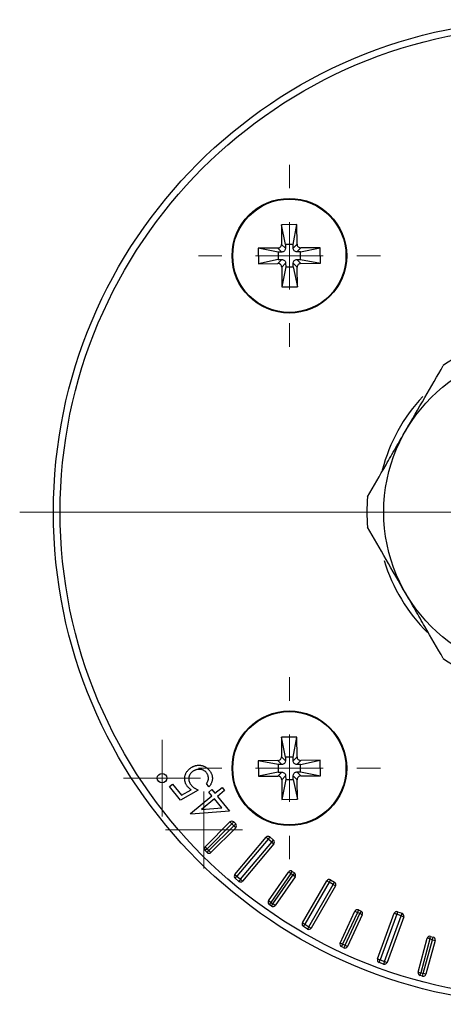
# Model space of a CAD drawing. Header units: millimetres. Extents: x -969 to 996, y 408 to 486.
# Tile 3 of 4: x 918 to 949, y 410 to 483. Entities that reach past the tile are written whole.
import ezdxf

# ---------------------------------------------------------------- set-up
doc = ezdxf.new("R2010")
doc.units = ezdxf.units.MM

# ---------------------------------------------------------------- blocks, each defined once
blk = doc.blocks.new('SW_CENTERMARKSYMBOL_0')
at = {"color": 0, "linetype": 'Continuous', "lineweight": 18}
for p, q in [((0, 5), (0, 6.75)), ((0, 0), (0, 2.5)), ((-5, 0), (-6.75, 0)), ((0, 0), (-2.5, 0)), ((0, 0), (0, -2.5)), ((0, 0), (2.5, 0)), ((5, 0), (6.75, 0)), ((0, -5), (0, -6.75))]:
    blk.add_line(p, q, dxfattribs=at)
blk = doc.blocks.new('SW_CENTERMARKSYMBOL_2')
at = {"color": 0, "linetype": 'Continuous', "lineweight": 18}
blk.add_line((-5, 0), (-39, 0), dxfattribs=at)
blk = doc.blocks.new('SW_CENTERMARKSYMBOL_4')
at = {"color": 0, "linetype": 'Continuous', "lineweight": 18}
for p, q in [((0, 5), (0, 6.75)), ((0, 0), (0, 2.5)), ((-5, 0), (-6.75, 0)), ((0, 0), (-2.5, 0)), ((0, 0), (0, -2.5)), ((0, 0), (2.5, 0)), ((5, 0), (6.75, 0)), ((0, -5), (0, -6.75))]:
    blk.add_line(p, q, dxfattribs=at)
blk = doc.blocks.new('SW_CENTERMARKSYMBOL_7')
at = {"color": 0, "linetype": 'Continuous', "lineweight": 18}
for p, q in [((0, 2.5), (0, 2.85)), ((0, 0), (0, 2.5)), ((-2.5, 0), (-2.85, 0)), ((0, 0), (-2.5, 0)), ((0, 0), (0, -2.5)), ((0, 0), (2.5, 0)), ((2.5, 0), (2.85, 0)), ((0, -2.5), (0, -2.85))]:
    blk.add_line(p, q, dxfattribs=at)
blk = doc.blocks.new('SW_CENTERMARKSYMBOL_9')
at = {"color": 0, "linetype": 'Continuous', "lineweight": 18}
for p, q in [((0, 2.5), (0, 2.85)), ((0, 0), (0, 2.5)), ((-2.5, 0), (-2.85, 0)), ((0, 0), (-2.5, 0)), ((0, 0), (0, -2.5)), ((0, 0), (2.5, 0)), ((2.5, 0), (2.85, 0)), ((0, -2.5), (0, -2.85))]:
    blk.add_line(p, q, dxfattribs=at)

msp = doc.modelspace()

# ---------------------------------------------------------------- linework, layer by layer
at = {"color": 7, "linetype": 'Continuous', "lineweight": 25}
for p, q in [((938.333, 467.964), (937.183, 467.954)), ((937.183, 467.954), (937.196, 466.504)), ((937.491, 466.486), (937.183, 467.954)), ((938.051, 466.491), (938.333, 467.964)), ((938.346, 466.514), (938.333, 467.964)), ((937.494, 466.211), (937.196, 466.504)), ((938.051, 466.491), (937.491, 466.486)), ((937.491, 466.486), (937.494, 466.211)), ((938.053, 466.216), (938.051, 466.491)), ((938.053, 466.216), (938.346, 466.514)), ((936.924, 466.227), (935.473, 466.214)), ((935.473, 466.214), (935.484, 465.064)), ((936.946, 465.932), (935.473, 466.214)), ((937.221, 465.934), (936.924, 466.227)), ((937.221, 465.934), (936.946, 465.932)), ((936.946, 465.932), (936.951, 465.372)), ((938.331, 465.944), (938.623, 466.241)), ((938.606, 465.946), (938.331, 465.944)), ((938.606, 465.946), (940.073, 466.254)), ((938.61, 465.386), (938.606, 465.946)), ((940.073, 466.254), (938.623, 466.241)), ((940.083, 465.104), (940.073, 466.254)), ((936.951, 465.372), (935.484, 465.064)), ((935.484, 465.064), (936.934, 465.077)), ((937.226, 465.374), (936.934, 465.077)), ((936.951, 465.372), (937.226, 465.374)), ((937.503, 465.102), (937.211, 464.804)), ((937.503, 465.102), (937.506, 464.827)), ((938.063, 465.107), (938.361, 464.814)), ((938.066, 464.832), (938.063, 465.107)), ((938.336, 465.384), (938.61, 465.386)), ((938.336, 465.384), (938.633, 465.092)), ((938.61, 465.386), (940.083, 465.104)), ((938.633, 465.092), (940.083, 465.104)), ((937.211, 464.804), (937.224, 463.354)), ((937.506, 464.827), (937.224, 463.354)), ((937.506, 464.827), (938.066, 464.832)), ((938.066, 464.832), (938.373, 463.364)), ((938.373, 463.364), (938.361, 464.814)), ((937.224, 463.354), (938.373, 463.364)), ((938.333, 429.964), (937.183, 429.954)), ((937.183, 429.954), (937.196, 428.504)), ((937.491, 428.486), (937.183, 429.954)), ((938.051, 428.491), (938.333, 429.964)), ((938.346, 428.514), (938.333, 429.964)), ((938.053, 428.216), (938.346, 428.514)), ((936.924, 428.227), (935.473, 428.214)), ((936.946, 427.932), (935.473, 428.214)), ((935.473, 428.214), (935.484, 427.064)), ((937.221, 427.934), (936.924, 428.227)), ((937.221, 427.934), (936.946, 427.932)), ((936.946, 427.932), (936.951, 427.372)), ((937.494, 428.211), (937.196, 428.504)), ((938.051, 428.491), (937.491, 428.486)), ((937.491, 428.486), (937.494, 428.211)), ((938.053, 428.216), (938.051, 428.491)), ((938.331, 427.944), (938.623, 428.241)), ((938.606, 427.946), (938.331, 427.944)), ((938.606, 427.946), (940.073, 428.254)), ((938.61, 427.386), (938.606, 427.946)), ((940.073, 428.254), (938.623, 428.241)), ((940.083, 427.104), (940.073, 428.254)), ((936.951, 427.372), (935.484, 427.064)), ((935.484, 427.064), (936.934, 427.077)), ((937.226, 427.374), (936.934, 427.077)), ((936.951, 427.372), (937.226, 427.374)), ((937.503, 427.102), (937.211, 426.804)), ((937.503, 427.102), (937.506, 426.827)), ((938.066, 426.832), (938.063, 427.107)), ((938.063, 427.107), (938.361, 426.814)), ((938.336, 427.384), (938.61, 427.386)), ((938.336, 427.384), (938.633, 427.092)), ((938.61, 427.386), (940.083, 427.104)), ((938.633, 427.092), (940.083, 427.104)), ((928.891, 426.297), (929.109, 426.477)), ((929.109, 426.477), (929.782, 425.66)), ((931.816, 426.289), (931.622, 426.524)), ((937.211, 426.804), (937.224, 425.354)), ((937.506, 426.827), (937.224, 425.354)), ((937.506, 426.827), (938.066, 426.832)), ((938.066, 426.832), (938.373, 425.364)), ((938.373, 425.364), (938.361, 426.814)), ((929.709, 425.304), (928.891, 426.297)), ((931.022, 426.03), (929.709, 425.304)), ((929.782, 425.66), (930.501, 426.061)), ((930.435, 424.305), (932.033, 425.621)), ((931.805, 425.898), (932.025, 426.08)), ((932.033, 425.621), (931.805, 425.898)), ((932.025, 426.08), (932.253, 425.803)), ((932.253, 425.803), (932.786, 426.242)), ((932.975, 426.013), (932.442, 425.573)), ((932.786, 426.242), (932.975, 426.013)), ((932.222, 425.392), (931.267, 424.605)), ((932.779, 424.717), (932.222, 425.392)), ((932.442, 425.573), (933.345, 424.478)), ((937.224, 425.354), (938.373, 425.364)), ((930.474, 424.258), (930.435, 424.305)), ((933.345, 424.478), (930.474, 424.258)), ((931.267, 424.605), (932.779, 424.717)), ((931.535, 421.839), (933.373, 423.678)), ((933.515, 423.536), (931.676, 421.698)), ((933.515, 423.536), (933.373, 423.678)), ((933.515, 423.536), (933.656, 423.678)), ((933.656, 423.395), (933.515, 423.536)), ((933.656, 423.678), (933.798, 423.536)), ((933.798, 423.536), (933.656, 423.395)), ((931.818, 421.557), (933.656, 423.395)), ((933.798, 423.254), (931.959, 421.415)), ((933.798, 423.254), (933.656, 423.395)), ((933.737, 419.782), (936.051, 422.54)), ((936.204, 422.411), (933.89, 419.653)), ((934.158, 419.428), (936.472, 422.186)), ((936.625, 422.058), (934.311, 419.3)), ((936.051, 422.54), (936.204, 422.411)), ((936.332, 422.564), (936.204, 422.411)), ((936.472, 422.186), (936.204, 422.411)), ((936.332, 422.564), (936.601, 422.339)), ((936.472, 422.186), (936.601, 422.339)), ((936.472, 422.186), (936.625, 422.058)), ((931.676, 421.698), (931.535, 421.839)), ((931.676, 421.698), (931.535, 421.557)), ((931.676, 421.415), (931.535, 421.557)), ((931.676, 421.698), (931.818, 421.557)), ((931.676, 421.415), (931.818, 421.557)), ((931.959, 421.415), (931.818, 421.557)), ((933.737, 419.782), (933.89, 419.653)), ((936.228, 417.833), (937.72, 419.963)), ((937.883, 419.848), (936.392, 417.718)), ((937.883, 419.848), (937.72, 419.963)), ((937.883, 419.848), (937.998, 420.012)), ((938.047, 419.733), (937.883, 419.848)), ((937.998, 420.012), (938.162, 419.897)), ((938.162, 419.897), (938.047, 419.733)), ((933.761, 419.5), (933.89, 419.653)), ((934.029, 419.275), (933.761, 419.5)), ((933.89, 419.653), (934.158, 419.428)), ((934.158, 419.428), (934.029, 419.275)), ((934.158, 419.428), (934.311, 419.3)), ((936.556, 417.604), (938.047, 419.733)), ((938.211, 419.619), (936.72, 417.489)), ((938.211, 419.619), (938.047, 419.733)), ((938.754, 416.189), (940.554, 419.307)), ((940.727, 419.207), (938.927, 416.089)), ((939.23, 415.914), (941.03, 419.032)), ((940.554, 419.307), (940.727, 419.207)), ((940.827, 419.38), (940.727, 419.207)), ((941.03, 419.032), (940.727, 419.207)), ((940.827, 419.38), (941.13, 419.205)), ((941.03, 419.032), (941.13, 419.205)), ((941.03, 419.032), (941.203, 418.932)), ((941.203, 418.932), (939.403, 415.814)), ((936.392, 417.718), (936.228, 417.833)), ((936.392, 417.718), (936.277, 417.554)), ((936.392, 417.718), (936.556, 417.604)), ((936.441, 417.44), (936.556, 417.604)), ((936.72, 417.489), (936.556, 417.604)), ((936.441, 417.44), (936.277, 417.554)), ((941.546, 414.702), (942.645, 417.059)), ((942.826, 416.974), (941.727, 414.618)), ((941.909, 414.533), (943.007, 416.89)), ((942.645, 417.059), (942.826, 416.974)), ((942.911, 417.156), (942.826, 416.974)), ((943.007, 416.89), (942.826, 416.974)), ((942.911, 417.156), (943.092, 417.071)), ((943.092, 417.071), (943.007, 416.89)), ((943.189, 416.805), (943.007, 416.89)), ((944.319, 413.522), (945.55, 416.905)), ((945.738, 416.837), (944.507, 413.454)), ((945.55, 416.905), (945.738, 416.837)), ((945.806, 417.025), (945.738, 416.837)), ((946.067, 416.717), (945.738, 416.837)), ((945.806, 417.025), (946.135, 416.905)), ((946.067, 416.717), (946.135, 416.905)), ((938.754, 416.189), (938.927, 416.089)), ((943.189, 416.805), (942.09, 414.449)), ((944.836, 413.334), (946.067, 416.717)), ((946.255, 416.648), (945.024, 413.266)), ((946.067, 416.717), (946.255, 416.648)), ((938.827, 415.916), (938.927, 416.089)), ((939.13, 415.741), (938.827, 415.916)), ((938.927, 416.089), (939.23, 415.914)), ((939.23, 415.914), (939.13, 415.741)), ((939.23, 415.914), (939.403, 415.814)), ((941.727, 414.618), (941.546, 414.702)), ((947.327, 412.543), (948, 415.054)), ((948.193, 415.003), (947.52, 412.491)), ((947.713, 412.439), (948.386, 414.951)), ((948.579, 414.899), (947.906, 412.388)), ((948.193, 415.003), (948, 415.054)), ((948.193, 415.003), (948.245, 415.196)), ((948.386, 414.951), (948.193, 415.003)), ((948.245, 415.196), (948.438, 415.144)), ((948.386, 414.951), (948.438, 415.144)), ((948.386, 414.951), (948.579, 414.899)), ((941.727, 414.618), (941.643, 414.437)), ((941.824, 414.352), (941.643, 414.437)), ((941.727, 414.618), (941.909, 414.533)), ((941.909, 414.533), (941.824, 414.352)), ((941.909, 414.533), (942.09, 414.449)), ((944.319, 413.522), (944.507, 413.454)), ((944.438, 413.266), (944.507, 413.454)), ((944.767, 413.146), (944.438, 413.266)), ((944.507, 413.454), (944.836, 413.334)), ((944.836, 413.334), (944.767, 413.146)), ((944.836, 413.334), (945.024, 413.266)), ((947.327, 412.543), (947.52, 412.491)), ((947.468, 412.298), (947.52, 412.491)), ((947.52, 412.491), (947.713, 412.439)), ((947.661, 412.246), (947.468, 412.298)), ((947.661, 412.246), (947.713, 412.439)), ((947.906, 412.388), (947.713, 412.439))]:
    msp.add_line(p, q, dxfattribs=at)
for centre, radius in [((956.778, 446.659), 36.5), ((956.778, 446.659), 36), ((937.778, 465.659), 4.25), ((937.778, 465.659), 4.2), ((956.778, 446.659), 12), ((937.778, 427.659), 4.25), ((937.778, 427.659), 4.2), ((928.333, 426.928), 0.35)]:
    msp.add_circle(centre, radius, dxfattribs=at)
for centre, radius, start, end in [((956.778, 446.659), 13.25, 115.08763, 124.91237), ((956.778, 446.659), 12.5, 136.76757, 165.58161), ((956.778, 446.659), 13.25, 175.08763, 184.91237), ((956.778, 446.659), 12.5, 196.75072, 225.60838), ((956.778, 446.659), 13.25, 235.08763, 244.91237), ((933.515, 423.536), 0.2, 45, 135), ((933.656, 423.395), 0.2, 315, 45), ((936.204, 422.411), 0.2, 50, 140), ((936.472, 422.186), 0.2, 320, 50), ((931.676, 421.698), 0.2, 135, 225), ((931.818, 421.557), 0.2, 225, 315), ((933.89, 419.653), 0.2, 140, 230), ((937.883, 419.848), 0.2, 55, 145), ((938.047, 419.733), 0.2, 325, 55), ((934.158, 419.428), 0.2, 230, 320), ((940.727, 419.207), 0.2, 60, 150), ((941.03, 419.032), 0.2, 330, 60), ((936.392, 417.718), 0.2, 145, 235), ((936.556, 417.604), 0.2, 235, 325), ((942.826, 416.974), 0.2, 65, 155), ((943.007, 416.89), 0.2, 335, 65), ((945.738, 416.837), 0.2, 70, 160), ((946.067, 416.717), 0.2, 340, 70), ((938.927, 416.089), 0.2, 150, 240), ((939.23, 415.914), 0.2, 240, 330), ((941.727, 414.618), 0.2, 155, 245), ((948.193, 415.003), 0.2, 75, 165), ((948.386, 414.951), 0.2, 345, 75), ((941.909, 414.533), 0.2, 245, 335), ((944.507, 413.454), 0.2, 160, 250), ((944.836, 413.334), 0.2, 250, 340), ((947.52, 412.491), 0.2, 165, 255), ((947.713, 412.439), 0.2, 255, 345)]:
    msp.add_arc(centre, radius, start, end, dxfattribs=at)
for points, knots in [([(936.924, 466.227), (936.988, 466.227), (937.064, 466.255), (937.17, 466.363), (937.197, 466.439), (937.196, 466.504)], [0, 0, 0, 0, 0.5, 0.5, 1, 1, 1, 1]), ([(938.346, 466.514), (938.347, 466.449), (938.374, 466.373), (938.482, 466.267), (938.558, 466.241), (938.623, 466.241)], [0, 0, 0, 0, 0.5, 0.5, 1, 1, 1, 1]), ([(937.494, 466.211), (937.494, 466.147), (937.468, 466.07), (937.362, 465.962), (937.286, 465.935), (937.221, 465.934)], [0, 0, 0, 0, 0.5, 0.5, 1, 1, 1, 1]), ([(938.331, 465.944), (938.266, 465.943), (938.19, 465.969), (938.081, 466.076), (938.054, 466.151), (938.053, 466.216)], [0, 0, 0, 0, 0.5, 0.5, 1, 1, 1, 1]), ([(937.211, 464.804), (937.21, 464.869), (937.183, 464.945), (937.075, 465.051), (936.998, 465.077), (936.934, 465.077)], [0, 0, 0, 0, 0.5, 0.5, 1, 1, 1, 1]), ([(937.226, 465.374), (937.291, 465.375), (937.367, 465.349), (937.475, 465.242), (937.503, 465.167), (937.503, 465.102)], [0, 0, 0, 0, 0.5, 0.5, 1, 1, 1, 1]), ([(938.063, 465.107), (938.063, 465.172), (938.089, 465.248), (938.195, 465.356), (938.271, 465.383), (938.336, 465.384)], [0, 0, 0, 0, 0.5, 0.5, 1, 1, 1, 1]), ([(938.633, 465.092), (938.568, 465.091), (938.493, 465.063), (938.386, 464.955), (938.36, 464.879), (938.361, 464.814)], [0, 0, 0, 0, 0.5, 0.5, 1, 1, 1, 1]), ([(946.386, 452.659), (946.873, 453.503), (947.35, 454.329), (948.287, 455.951), (948.748, 456.75), (949.195, 457.524)], [0, 0, 0, 0, 0.5, 0.5, 1, 1, 1, 1]), ([(943.577, 447.794), (944.024, 448.568), (944.479, 449.356), (945.181, 450.571), (945.417, 450.981), (945.898, 451.814), (946.142, 452.237), (946.386, 452.659)], [0, 0, 0, 0, 0.5, 0.5, 0.75, 0.75, 1, 1, 1, 1]), ([(946.386, 440.659), (945.899, 441.503), (945.422, 442.329), (944.486, 443.951), (944.024, 444.75), (943.577, 445.524)], [0, 0, 0, 0, 0.5, 0.5, 1, 1, 1, 1]), ([(949.195, 435.794), (948.748, 436.568), (948.293, 437.356), (947.592, 438.571), (947.355, 438.981), (946.874, 439.814), (946.63, 440.237), (946.386, 440.659)], [0, 0, 0, 0, 0.5, 0.5, 0.75, 0.75, 1, 1, 1, 1]), ([(938.346, 428.514), (938.347, 428.449), (938.374, 428.373), (938.482, 428.267), (938.558, 428.241), (938.623, 428.241)], [0, 0, 0, 0, 0.5, 0.5, 1, 1, 1, 1]), ([(930.389, 427.63), (930.408, 427.645), (930.445, 427.675), (930.504, 427.715), (930.564, 427.751), (930.626, 427.783), (930.69, 427.811), (930.755, 427.834), (930.822, 427.853), (930.889, 427.868), (930.957, 427.878), (931.024, 427.884), (931.091, 427.885), (931.157, 427.883), (931.222, 427.875), (931.286, 427.862), (931.349, 427.845), (931.411, 427.823), (931.473, 427.798), (931.532, 427.767), (931.59, 427.732), (931.646, 427.693), (931.7, 427.649), (931.753, 427.602), (931.803, 427.55), (931.835, 427.512), (931.852, 427.493)], [0, 0, 0, 0, 0.043955, 0.087288, 0.129856, 0.172138, 0.214316, 0.256107, 0.297923, 0.340167, 0.381878, 0.422923, 0.463446, 0.503275, 0.542981, 0.582425, 0.622091, 0.662263, 0.702668, 0.742994, 0.783934, 0.82535, 0.867421, 0.910587, 0.954468, 1, 1, 1, 1]), ([(936.924, 428.227), (936.988, 428.227), (937.064, 428.255), (937.17, 428.363), (937.197, 428.439), (937.196, 428.504)], [0, 0, 0, 0, 0.5, 0.5, 1, 1, 1, 1]), ([(937.494, 428.211), (937.494, 428.147), (937.468, 428.07), (937.362, 427.962), (937.286, 427.935), (937.221, 427.934)], [0, 0, 0, 0, 0.5, 0.5, 1, 1, 1, 1]), ([(938.331, 427.944), (938.266, 427.943), (938.19, 427.969), (938.081, 428.076), (938.054, 428.151), (938.053, 428.216)], [0, 0, 0, 0, 0.5, 0.5, 1, 1, 1, 1]), ([(930.235, 426.295), (930.214, 426.321), (930.174, 426.372), (930.123, 426.454), (930.082, 426.537), (930.05, 426.623), (930.028, 426.711), (930.015, 426.8), (930.012, 426.892), (930.018, 426.985), (930.033, 427.076), (930.057, 427.166), (930.089, 427.252), (930.132, 427.335), (930.183, 427.414), (930.243, 427.49), (930.311, 427.563), (930.363, 427.607), (930.389, 427.63)], [0, 0, 0, 0, 0.066044, 0.129455, 0.191168, 0.251616, 0.311296, 0.370912, 0.431579, 0.493523, 0.555351, 0.616493, 0.677453, 0.73881, 0.800872, 0.864778, 0.931078, 1, 1, 1, 1]), ([(930.573, 427.387), (930.554, 427.371), (930.518, 427.34), (930.47, 427.288), (930.427, 427.234), (930.391, 427.178), (930.363, 427.12), (930.341, 427.059), (930.324, 426.995), (930.316, 426.93), (930.313, 426.864), (930.317, 426.798), (930.329, 426.733), (930.348, 426.668), (930.374, 426.604), (930.407, 426.541), (930.446, 426.479), (930.477, 426.439), (930.493, 426.419)], [0, 0, 0, 0, 0.06694, 0.131478, 0.193694, 0.25421, 0.313435, 0.372538, 0.432108, 0.492564, 0.553045, 0.61306, 0.673314, 0.734524, 0.797377, 0.861766, 0.929446, 1, 1, 1, 1]), ([(931.627, 427.332), (931.611, 427.35), (931.58, 427.386), (931.527, 427.433), (931.471, 427.474), (931.411, 427.508), (931.347, 427.536), (931.28, 427.557), (931.209, 427.572), (931.135, 427.58), (931.06, 427.581), (930.985, 427.576), (930.913, 427.563), (930.841, 427.542), (930.771, 427.514), (930.703, 427.479), (930.636, 427.437), (930.594, 427.404), (930.573, 427.387)], [0, 0, 0, 0, 0.061513, 0.120859, 0.179448, 0.238284, 0.29688, 0.356371, 0.418026, 0.481812, 0.546225, 0.609265, 0.672129, 0.734898, 0.798684, 0.863609, 0.930686, 1, 1, 1, 1]), ([(931.622, 426.524), (931.639, 426.546), (931.672, 426.589), (931.712, 426.656), (931.743, 426.723), (931.764, 426.79), (931.776, 426.858), (931.777, 426.927), (931.773, 426.998), (931.759, 427.07), (931.738, 427.141), (931.708, 427.209), (931.672, 427.274), (931.642, 427.312), (931.627, 427.332)], [0, 0, 0, 0, 0.095136, 0.184203, 0.266664, 0.345238, 0.422092, 0.49994, 0.579973, 0.664028, 0.748875, 0.832931, 0.916055, 1, 1, 1, 1]), ([(931.852, 427.493), (931.87, 427.47), (931.906, 427.425), (931.952, 427.352), (931.991, 427.278), (932.022, 427.202), (932.045, 427.124), (932.061, 427.045), (932.069, 426.964), (932.07, 426.882), (932.063, 426.801), (932.049, 426.721), (932.028, 426.643), (932, 426.567), (931.965, 426.494), (931.922, 426.423), (931.873, 426.354), (931.835, 426.31), (931.816, 426.289)], [0, 0, 0, 0, 0.06679, 0.131954, 0.194951, 0.256289, 0.31752, 0.3782, 0.439414, 0.501661, 0.563654, 0.624978, 0.685708, 0.746809, 0.807774, 0.870111, 0.933913, 1, 1, 1, 1]), ([(937.211, 426.804), (937.21, 426.869), (937.183, 426.945), (937.075, 427.051), (936.998, 427.077), (936.934, 427.077)], [0, 0, 0, 0, 0.5, 0.5, 1, 1, 1, 1]), ([(937.226, 427.374), (937.291, 427.375), (937.367, 427.349), (937.475, 427.242), (937.503, 427.167), (937.503, 427.102)], [0, 0, 0, 0, 0.5, 0.5, 1, 1, 1, 1]), ([(938.063, 427.107), (938.063, 427.172), (938.089, 427.248), (938.195, 427.356), (938.271, 427.383), (938.336, 427.384)], [0, 0, 0, 0, 0.5, 0.5, 1, 1, 1, 1]), ([(938.633, 427.092), (938.568, 427.091), (938.493, 427.063), (938.386, 426.955), (938.36, 426.879), (938.361, 426.814)], [0, 0, 0, 0, 0.5, 0.5, 1, 1, 1, 1]), ([(930.493, 426.419), (930.508, 426.402), (930.539, 426.367), (930.589, 426.317), (930.647, 426.268), (930.71, 426.218), (930.779, 426.171), (930.854, 426.123), (930.936, 426.075), (930.992, 426.045), (931.022, 426.03)], [0, 0, 0, 0, 0.102468, 0.209921, 0.324113, 0.445339, 0.572811, 0.707853, 0.850181, 1, 1, 1, 1]), ([(930.501, 426.061), (930.474, 426.079), (930.423, 426.116), (930.352, 426.174), (930.289, 426.233), (930.253, 426.274), (930.235, 426.295)], [0, 0, 0, 0, 0.275017, 0.533327, 0.773747, 1, 1, 1, 1])]:
    msp.add_open_spline(points, degree=3, knots=knots, dxfattribs=at)

# ---------------------------------------------------------------- block references
at = {"color": 7, "linetype": 'Continuous', "lineweight": 0}
for name, p in [('SW_CENTERMARKSYMBOL_2', (956.778, 446.659)), ('SW_CENTERMARKSYMBOL_0', (937.778, 465.659)), ('SW_CENTERMARKSYMBOL_4', (937.778, 427.659)), ('SW_CENTERMARKSYMBOL_7', (928.333, 426.928)), ('SW_CENTERMARKSYMBOL_9', (931.444, 423.089))]:
    msp.add_blockref(name, p, dxfattribs=at)

doc.saveas('drawing.dxf')
